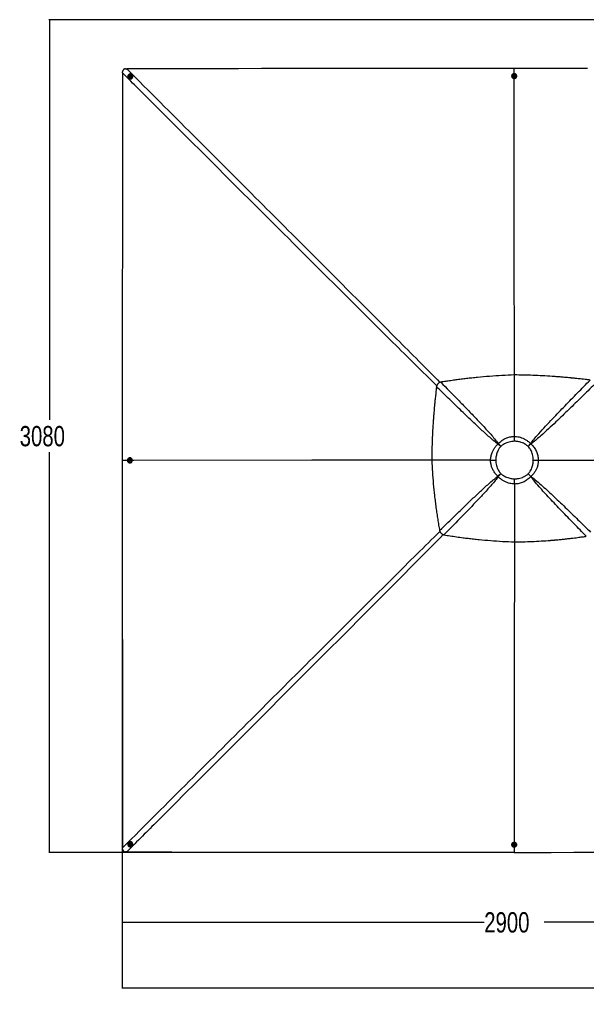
# Paper-space layout '3M DUO In Ground Anchor' of a CAD drawing. Header units: millimetres. Extents: x 10 to 10335, y 20 to 7920.
# Tile 63 of 116: x 257 to 2352, y 4278 to 7920. Entities that reach past the tile are written whole.
import ezdxf

# ---------------------------------------------------------------- set-up
doc = ezdxf.new("R2010")
doc.units = ezdxf.units.MM
doc.layers.add('COMPONENT_GEOMETRY', color=7, linetype='Continuous')
doc.styles.add('SLDTEXTSTYLE0', font='TXT', dxfattribs={"width": 0.75})
doc.dimstyles.new('SLDDIMSTYLE0', dxfattribs={"dimtxt": 75, "dimasz": 3.302, "dimexe": 0, "dimexo": 0.0625, "dimgap": 18.75, "dimtad": 0, "dimtih": 1, "dimtoh": 1, "dimdec": 1, "dimrnd": 1e-09, "dimzin": 12, "dimdsep": 46, "dimtxsty": 'SLDTEXTSTYLE0', "dimsah": 1, "dimcen": 0.09, "dimadec": 0, "dimazin": 3, "dimtfac": 1, "dimtdec": 1, "dimtofl": 0, "dimtmove": 0, "dimatfit": 3, "dimfxl": 1, "dimfrac": 2, "dimtolj": 1, "dimtzin": 12, "dimarcsym": 0})
doc.dimstyles.new('SLDDIMSTYLE2', dxfattribs={"dimtxt": 75, "dimasz": 3.302, "dimexe": 0, "dimexo": 0.0625, "dimgap": 18.75, "dimtad": 0, "dimtih": 1, "dimtoh": 1, "dimdec": 0, "dimrnd": 1e-09, "dimzin": 12, "dimdsep": 46, "dimtxsty": 'SLDTEXTSTYLE0', "dimsah": 1, "dimcen": 0.09, "dimadec": 0, "dimazin": 3, "dimtfac": 1, "dimtdec": 3, "dimtofl": 0, "dimtmove": 0, "dimatfit": 3, "dimfxl": 1, "dimfrac": 2, "dimtolj": 1, "dimtzin": 12, "dimarcsym": 0})

# ---------------------------------------------------------------- blocks, each defined once
blk = doc.blocks.new('_D_17')
at = {"layer": 'COMPONENT_GEOMETRY', "color": 7}
for p, q in [((3584, 7919.7), (364.6, 7919.7)), ((367.7, 7919.7), (367.7, 6439.2)), ((367.7, 4839.6), (367.7, 6320.1)), ((2084.4, 4839.6), (364.6, 4839.6))]:
    blk.add_line(p, q, dxfattribs=at)
for points in [[(367.7, 7919.7), (367.2, 7916.4), (368.2, 7916.4)], [(367.7, 4839.6), (368.2, 4842.9), (367.2, 4842.9)]]:
    blk.add_solid(points, dxfattribs=at)
at = {"layer": 'COMPONENT_GEOMETRY', "color": 7, "insert": (256.9, 6416.8), "char_height": 75, "attachment_point": 1, "style": 'SLDTEXTSTYLE0'}
blk.add_mtext('3080', dxfattribs=at)
blk = doc.blocks.new('_D_20')
at = {"layer": 'COMPONENT_GEOMETRY', "color": 7}
for p, q in [((635.7, 6288.4), (635.7, 4578.1)), ((3535.7, 6288.4), (3535.7, 4578.1)), ((635.7, 4581.2), (1974.9, 4581.2)), ((3535.7, 4581.2), (2196.5, 4581.2))]:
    blk.add_line(p, q, dxfattribs=at)
for points in [[(635.7, 4581.2), (639, 4580.7), (639, 4581.7)], [(3535.7, 4581.2), (3532.4, 4581.7), (3532.4, 4580.7)]]:
    blk.add_solid(points, dxfattribs=at)
at = {"layer": 'COMPONENT_GEOMETRY', "color": 7, "insert": (1974.9, 4618.4), "char_height": 75, "attachment_point": 1, "style": 'SLDTEXTSTYLE0'}
blk.add_mtext('2900', dxfattribs=at)
blk = doc.blocks.new('_D_21')
at = {"layer": 'COMPONENT_GEOMETRY', "color": 7}
for p, q in [((635.7, 6288.4), (635.7, 4335.9)), ((6595.7, 6288.4), (6595.7, 4335.9)), ((635.7, 4339.1), (3504.9, 4339.1)), ((6595.7, 4339.1), (3726.5, 4339.1))]:
    blk.add_line(p, q, dxfattribs=at)
for points in [[(635.7, 4339.1), (639, 4338.5), (639, 4339.6)], [(6595.7, 4339.1), (6592.4, 4339.6), (6592.4, 4338.5)]]:
    blk.add_solid(points, dxfattribs=at)
at = {"layer": 'COMPONENT_GEOMETRY', "color": 7, "insert": (3504.9, 4376.2), "char_height": 75, "attachment_point": 1, "style": 'SLDTEXTSTYLE0'}
blk.add_mtext('5960', dxfattribs=at)

psp = doc.layouts.new('3M DUO In Ground Anchor')

# ---------------------------------------------------------------- linework, layer by layer
at = {"color": 7, "linetype": 'Continuous', "lineweight": 25}
for p, q in [((637.34, 7722.66), (637.4, 7727.29)), ((648.02, 7737.9), (652.63, 7737.96)), ((2085.7, 7719.95), (2085.69, 7739.69)), ((2085.7, 7739.69), (2085.69, 7739.69)), ((658.93, 7703.12), (659.28, 7702.76)), ((662.16, 7706.47), (662.23, 7706.39)), ((663.47, 7710.83), (664.78, 7711.96)), ((663.73, 7709.17), (663.47, 7710.83)), ((663.79, 7710.51), (663.47, 7710.83)), ((665.32, 7708.64), (663.73, 7709.17)), ((663.79, 7710.51), (664.44, 7711.07)), ((663.92, 7709.68), (663.79, 7710.51)), ((664.02, 7709.08), (663.92, 7709.68)), ((664.44, 7711.07), (665.1, 7711.64)), ((664.78, 7711.96), (666.37, 7711.42)), ((665.1, 7711.64), (664.78, 7711.96)), ((665.1, 7711.64), (665.89, 7711.37)), ((666.63, 7709.76), (665.32, 7708.64)), ((665.89, 7711.37), (666.4, 7711.2)), ((666.37, 7711.42), (666.63, 7709.76)), ((668.99, 7713.07), (668.92, 7713.15)), ((672.66, 7715.97), (672.3, 7716.33)), ((2076.31, 7711.49), (2076.31, 7710.8)), ((2080.96, 7711.62), (2080.96, 7711.48)), ((2083.98, 7712.67), (2084.97, 7713.98)), ((2084.73, 7711.23), (2083.98, 7712.67)), ((2084.17, 7712.31), (2084.47, 7712.71)), ((2084.47, 7712.71), (2084.97, 7713.37)), ((2086.45, 7711.1), (2084.73, 7711.23)), ((2084.97, 7713.98), (2086.7, 7713.85)), ((2084.97, 7713.37), (2084.97, 7713.98)), ((2084.97, 7713.37), (2085.83, 7713.3)), ((2085.83, 7713.3), (2086.69, 7713.24)), ((2087.44, 7712.41), (2086.45, 7711.1)), ((2086.69, 7713.24), (2086.7, 7713.85)), ((2086.69, 7713.24), (2087.06, 7712.52)), ((2086.7, 7713.85), (2087.44, 7712.41)), ((2087.06, 7712.52), (2087.25, 7712.16)), ((2090.46, 7711.45), (2090.46, 7711.59)), ((2095.11, 7710.75), (2095.11, 7711.43)), ((2086.6, 6378.59), (2086.6, 6378.58)), ((2027.21, 6352.06), (2025.29, 6350.16)), ((2035.94, 6341.31), (2036.12, 6341.5)), ((655.42, 6289.67), (635.67, 6289.65)), ((635.67, 6289.66), (635.67, 6289.65)), ((661.41, 6288.94), (661.54, 6290.66)), ((662.72, 6287.95), (661.41, 6288.94)), ((662.02, 6288.94), (661.41, 6288.94)), ((661.54, 6290.66), (662.98, 6291.41)), ((662.15, 6290.66), (661.54, 6290.66)), ((662.02, 6288.94), (662.08, 6289.8)), ((662.67, 6288.44), (662.02, 6288.94)), ((662.08, 6289.8), (662.15, 6290.66)), ((662.15, 6290.66), (662.87, 6291.03)), ((663.08, 6288.14), (662.67, 6288.44)), ((664.16, 6288.69), (662.72, 6287.95)), ((662.87, 6291.03), (663.23, 6291.22)), ((662.98, 6291.41), (664.29, 6290.42)), ((663.76, 6284.93), (663.91, 6284.93)), ((663.94, 6294.43), (663.79, 6294.43)), ((663.89, 6280.28), (664.58, 6280.27)), ((664.64, 6299.07), (663.95, 6299.08)), ((664.29, 6290.42), (664.16, 6288.69)), ((1780.83, 6290.5), (1780.83, 6290.5)), ((1998.3, 6290.76), (1998.3, 6290.76)), ((2174.64, 6290.79), (2174.65, 6290.79)), ((2025.07, 6230.89), (2026.81, 6229.16)), ((2036.25, 6240.32), (2036.08, 6240.49)), ((2137.3, 6240.33), (2137.24, 6240.27)), ((2146.84, 6229.88), (2147.45, 6230.49)), ((2086.63, 6202.24), (2086.63, 6202.24)), ((637.42, 4851.99), (637.35, 4856.64)), ((659.33, 4876.59), (658.97, 4876.23)), ((662.26, 4872.94), (662.18, 4872.86)), ((663.39, 4868.75), (663.93, 4870.34)), ((663.71, 4869.07), (663.39, 4868.75)), ((664.52, 4867.44), (663.39, 4868.75)), ((663.71, 4869.07), (663.98, 4869.86)), ((664.27, 4868.41), (663.71, 4869.07)), ((663.93, 4870.34), (665.59, 4870.6)), ((663.98, 4869.86), (664.15, 4870.37)), ((664.84, 4867.76), (664.27, 4868.41)), ((664.84, 4867.76), (664.52, 4867.44)), ((666.18, 4867.7), (664.52, 4867.44)), ((665.67, 4867.89), (664.84, 4867.76)), ((665.59, 4870.6), (666.71, 4869.29)), ((666.27, 4867.99), (665.67, 4867.89)), ((666.71, 4869.29), (666.18, 4867.7)), ((668.9, 4866.15), (668.98, 4866.22)), ((672.26, 4862.94), (672.62, 4863.29)), ((2076.31, 4868.54), (2076.31, 4867.86)), ((2080.96, 4867.87), (2080.96, 4867.73)), ((2083.99, 4866.94), (2084.97, 4868.26)), ((2084.73, 4865.5), (2083.99, 4866.94)), ((2084.36, 4866.83), (2084.17, 4867.19)), ((2084.73, 4866.11), (2084.36, 4866.83)), ((2084.73, 4866.11), (2084.73, 4865.5)), ((2085.59, 4866.05), (2084.73, 4866.11)), ((2086.45, 4865.37), (2084.73, 4865.5)), ((2084.97, 4868.26), (2086.7, 4868.13)), ((2086.45, 4865.98), (2085.59, 4866.05)), ((2085.7, 4859.39), (2085.69, 4839.64)), ((2087.44, 4866.68), (2086.45, 4865.37)), ((2086.94, 4866.64), (2086.45, 4865.98)), ((2086.45, 4865.98), (2086.45, 4865.37)), ((2086.7, 4868.13), (2087.44, 4866.68)), ((2087.25, 4867.05), (2086.94, 4866.64)), ((2090.46, 4867.76), (2090.46, 4867.9)), ((2095.11, 4867.92), (2095.11, 4868.6)), ((652.68, 4841.32), (648.03, 4841.38)), ((2085.69, 4839.64), (2085.69, 4839.64))]:
    psp.add_line(p, q, dxfattribs=at)
at = {"color": 7, "linetype": 'Continuous', "lineweight": 25, "flags": 128}
for points in [[(637.34, 7722.66), (637.33, 7712.16), (637.28, 7670.13), (637.23, 7628.11), (637.19, 7586.09), (637.14, 7544.06), (637.09, 7502.04), (637.04, 7460.02), (637, 7417.99), (636.95, 7375.97), (636.9, 7333.95), (636.85, 7291.92), (636.81, 7249.9), (636.76, 7207.88), (636.71, 7165.85), (636.66, 7123.83), (636.61, 7081.81), (636.56, 7039.78), (636.47, 6955.74), (636.42, 6913.71), (636.37, 6871.69), (636.32, 6829.67), (636.27, 6787.64), (636.22, 6745.62), (636.17, 6703.6), (636.12, 6661.57), (636.07, 6619.55), (636.02, 6577.53), (635.97, 6535.5), (635.92, 6493.48), (635.87, 6451.46), (635.82, 6409.43), (635.77, 6367.41), (635.67, 6289.66)], [(2085.69, 7739.69), (2075.18, 7739.67), (2033.16, 7739.62), (1991.14, 7739.57), (1949.11, 7739.51), (1865.07, 7739.41), (1823.04, 7739.36), (1781.02, 7739.31), (1738.99, 7739.26), (1696.97, 7739.2), (1654.95, 7739.15), (1612.92, 7739.1), (1570.9, 7739.05), (1528.88, 7739), (1486.85, 7738.95), (1444.83, 7738.9), (1402.81, 7738.85), (1360.78, 7738.8), (1318.76, 7738.75), (1276.73, 7738.7), (1234.71, 7738.65), (1192.69, 7738.6), (1150.66, 7738.55), (1066.62, 7738.45), (1024.59, 7738.4), (982.57, 7738.35), (940.55, 7738.3), (898.52, 7738.25), (856.5, 7738.2), (814.47, 7738.15), (772.45, 7738.1), (730.43, 7738.05), (691.53, 7738.01), (652.63, 7737.96)], [(2357.2, 7739.54), (2314.37, 7739.56), (2271.54, 7739.58), (2228.7, 7739.61), (2185.87, 7739.63), (2143.04, 7739.65), (2085.7, 7739.69)], [(670.57, 7717.69), (668.96, 7718.43), (667.22, 7718.84), (665.43, 7718.9), (663.64, 7718.61), (661.92, 7717.98), (660.35, 7717.03), (658.98, 7715.8), (657.86, 7714.33), (657.04, 7712.69), (656.56, 7710.93), (656.42, 7709.13), (656.63, 7707.35), (657.19, 7705.67), (658.07, 7704.14), (659.24, 7702.82), (660.66, 7701.77), (662.27, 7701.02), (664, 7700.61), (665.8, 7700.55), (667.59, 7700.85), (669.31, 7701.48), (670.88, 7702.43), (672.25, 7703.66), (673.37, 7705.13), (674.18, 7706.77), (674.67, 7708.52), (674.81, 7710.32), (674.6, 7712.1), (674.04, 7713.79), (673.16, 7715.32), (671.99, 7716.64), (670.57, 7717.69)], [(662.61, 7713.28), (661.74, 7712.32), (661.16, 7711.17), (660.9, 7709.92), (660.98, 7708.67), (661.41, 7707.49), (662.14, 7706.49), (663.12, 7705.74), (664.28, 7705.28), (665.53, 7705.17), (666.79, 7705.39), (667.95, 7705.95), (668.93, 7706.79), (669.66, 7707.85), (670.09, 7709.06), (670.17, 7710.33), (669.92, 7711.55), (669.34, 7712.65), (668.47, 7713.54), (667.39, 7714.15), (666.17, 7714.43), (664.91, 7714.38), (663.69, 7713.99), (662.61, 7713.28)], [(663.59, 7712.04), (663.01, 7711.31), (662.74, 7710.44), (662.82, 7709.54), (663.25, 7708.76), (663.94, 7708.21), (664.81, 7707.98), (665.71, 7708.1), (666.52, 7708.56), (667.09, 7709.29), (667.36, 7710.16), (667.28, 7711.06), (666.86, 7711.84), (666.16, 7712.39), (665.29, 7712.62), (664.39, 7712.49), (663.59, 7712.04)], [(2076.31, 7710.8), (2076.33, 7710.16), (2076.64, 7708.49), (2077.3, 7706.91), (2078.28, 7705.47), (2079.55, 7704.24), (2081.06, 7703.26), (2082.74, 7702.57), (2084.54, 7702.2), (2086.38, 7702.15), (2088.19, 7702.44), (2089.91, 7703.04), (2091.47, 7703.95), (2092.81, 7705.11), (2093.87, 7706.49), (2094.62, 7708.04), (2095.03, 7709.69), (2095.11, 7710.74)], [(2094.77, 7713.74), (2094.11, 7715.33), (2093.13, 7716.76), (2091.86, 7717.99), (2090.36, 7718.97), (2088.67, 7719.66), (2086.88, 7720.04), (2085.03, 7720.08), (2083.22, 7719.8), (2081.5, 7719.19), (2079.94, 7718.29), (2078.6, 7717.12), (2077.54, 7715.74), (2076.79, 7714.19), (2076.38, 7712.54), (2076.33, 7710.85), (2076.64, 7709.18), (2077.3, 7707.59), (2078.29, 7706.16), (2079.55, 7704.93), (2081.06, 7703.95), (2082.74, 7703.26), (2084.54, 7702.89), (2086.38, 7702.84), (2088.2, 7703.12), (2089.92, 7703.73), (2091.48, 7704.63), (2092.81, 7705.8), (2093.88, 7707.18), (2094.63, 7708.73), (2095.03, 7710.38), (2095.08, 7712.07), (2094.77, 7713.74)], [(2086.09, 7715.96), (2084.8, 7715.9), (2083.58, 7715.51), (2082.51, 7714.84), (2081.68, 7713.93), (2081.15, 7712.84), (2080.96, 7711.67), (2081.12, 7710.49), (2081.62, 7709.39), (2082.42, 7708.46), (2083.47, 7707.76), (2084.68, 7707.35), (2085.97, 7707.25), (2087.24, 7707.48), (2088.4, 7708.01), (2089.35, 7708.81), (2090.04, 7709.82), (2090.4, 7710.96), (2090.42, 7712.15), (2090.09, 7713.3), (2089.43, 7714.32), (2088.5, 7715.14), (2087.36, 7715.7), (2086.09, 7715.96)], [(2085.9, 7714.72), (2084.98, 7714.62), (2084.17, 7714.21), (2083.6, 7713.54), (2083.34, 7712.72), (2083.45, 7711.87), (2083.9, 7711.13), (2084.63, 7710.6), (2085.52, 7710.37), (2086.44, 7710.46), (2087.25, 7710.88), (2087.82, 7711.54), (2088.08, 7712.36), (2087.97, 7713.21), (2087.52, 7713.95), (2086.79, 7714.48), (2085.9, 7714.72)], [(2086.41, 6605.63), (2086.36, 6688.42), (2086.14, 7038.88), (2085.87, 7465.77), (2085.71, 7702.29)], [(2035.94, 6341.31), (2034.59, 6342.44), (2033.24, 6343.56), (2031.9, 6344.68), (2030.56, 6345.79), (2029.22, 6346.9), (2027.9, 6348), (2026.59, 6349.09), (2025.29, 6350.16)], [(2027.21, 6352.06), (2028.3, 6350.78), (2029.4, 6349.48), (2030.51, 6348.17), (2031.62, 6346.85), (2032.74, 6345.52), (2033.86, 6344.18), (2034.99, 6342.84), (2036.12, 6341.5)], [(2137.44, 6341.51), (2138.54, 6342.79), (2139.64, 6344.06), (2140.74, 6345.34), (2141.83, 6346.6), (2142.92, 6347.86), (2144, 6349.11), (2145.07, 6350.35), (2146.13, 6351.58)], [(2147.44, 6350.28), (2146.24, 6349.2), (2145.02, 6348.1), (2143.79, 6347), (2142.56, 6345.89), (2141.32, 6344.77), (2140.07, 6343.64), (2138.82, 6342.51), (2137.57, 6341.38)], [(635.67, 6289.65), (635.68, 6279.15), (635.74, 6237.12), (635.79, 6195.1), (635.84, 6153.08), (635.94, 6069.03), (635.99, 6027), (636.04, 5984.98), (636.09, 5942.95), (636.14, 5900.93), (636.19, 5858.91), (636.24, 5816.88), (636.29, 5774.86), (636.34, 5732.83), (636.39, 5690.81), (636.44, 5648.79), (636.49, 5606.76), (636.54, 5564.74), (636.59, 5522.71), (636.64, 5480.69), (636.69, 5438.66), (636.74, 5396.64), (636.79, 5354.62), (636.88, 5270.57), (636.93, 5228.54), (636.98, 5186.52), (637.03, 5144.5), (637.08, 5102.47), (637.12, 5060.45), (637.17, 5018.42), (637.22, 4976.4), (637.27, 4934.37), (637.31, 4895.51), (637.35, 4856.64)], [(661.64, 6298.74), (660.05, 6298.08), (658.62, 6297.1), (657.39, 6295.83), (656.41, 6294.33), (655.71, 6292.64), (655.34, 6290.85), (655.29, 6289), (655.58, 6287.19), (656.18, 6285.47), (657.09, 6283.91), (658.26, 6282.57), (659.64, 6281.51), (661.19, 6280.76), (662.84, 6280.35), (664.54, 6280.3), (666.21, 6280.61), (667.79, 6281.27), (669.23, 6282.25), (670.46, 6283.52), (671.44, 6285.03), (672.13, 6286.71), (672.51, 6288.51), (672.55, 6290.35), (672.27, 6292.16), (671.66, 6293.89), (670.76, 6295.44), (669.59, 6296.78), (668.21, 6297.85), (666.66, 6298.6), (665, 6299), (663.31, 6299.05), (661.64, 6298.74)], [(659.42, 6290.06), (659.48, 6288.77), (659.87, 6287.55), (660.54, 6286.48), (661.45, 6285.65), (662.54, 6285.12), (663.72, 6284.93), (664.9, 6285.09), (666, 6285.59), (666.93, 6286.39), (667.63, 6287.44), (668.04, 6288.65), (668.14, 6289.94), (667.91, 6291.21), (667.38, 6292.37), (666.58, 6293.32), (665.57, 6294.01), (664.43, 6294.37), (663.24, 6294.39), (662.09, 6294.06), (661.06, 6293.4), (660.24, 6292.46), (659.67, 6291.32), (659.42, 6290.06)], [(660.67, 6289.87), (660.77, 6288.95), (661.18, 6288.14), (661.85, 6287.57), (662.67, 6287.31), (663.52, 6287.42), (664.26, 6287.87), (664.79, 6288.6), (665.03, 6289.49), (664.93, 6290.41), (664.52, 6291.22), (663.85, 6291.79), (663.03, 6292.05), (662.18, 6291.94), (661.43, 6291.49), (660.9, 6290.76), (660.67, 6289.87)], [(664.58, 6280.27), (665.22, 6280.3), (666.89, 6280.61), (668.48, 6281.27), (669.91, 6282.25), (671.14, 6283.52), (672.12, 6285.02), (672.82, 6286.71), (673.19, 6288.5), (673.24, 6290.35), (672.95, 6292.16), (672.35, 6293.88), (671.44, 6295.44), (670.28, 6296.78), (668.89, 6297.84), (667.34, 6298.59), (665.69, 6299), (664.64, 6299.07)], [(1780.84, 6290.46), (1764.82, 6290.45), (1337.4, 6290.15), (678.42, 6289.68), (673.1, 6289.68)], [(2025.07, 6230.89), (2026.41, 6232.06), (2027.77, 6233.25), (2029.13, 6234.44), (2030.51, 6235.64), (2031.9, 6236.85), (2033.29, 6238.06), (2034.68, 6239.27), (2036.08, 6240.49)], [(2036.25, 6240.32), (2035.05, 6238.91), (2033.85, 6237.49), (2032.66, 6236.08), (2031.47, 6234.68), (2030.29, 6233.28), (2029.12, 6231.89), (2027.95, 6230.52), (2026.81, 6229.16)], [(2146.84, 6229.88), (2145.67, 6231.14), (2144.49, 6232.43), (2143.3, 6233.72), (2142.1, 6235.02), (2140.89, 6236.33), (2139.68, 6237.64), (2138.46, 6238.95), (2137.24, 6240.27)], [(2137.3, 6240.33), (2138.59, 6239.08), (2139.88, 6237.84), (2141.16, 6236.6), (2142.44, 6235.36), (2143.71, 6234.13), (2144.97, 6232.91), (2146.22, 6231.69), (2147.45, 6230.49)], [(2086.49, 5988.16), (2086.18, 5541.41), (2085.95, 5211.93), (2085.72, 4882.44), (2085.71, 4877.17)], [(657.65, 4874.54), (656.91, 4872.93), (656.5, 4871.19), (656.44, 4869.39), (656.73, 4867.6), (657.36, 4865.89), (658.31, 4864.32), (659.54, 4862.95), (661.01, 4861.83), (662.65, 4861.01), (664.41, 4860.52), (666.21, 4860.38), (667.99, 4860.6), (669.68, 4861.16), (671.21, 4862.04), (672.53, 4863.21), (673.58, 4864.63), (674.33, 4866.24), (674.74, 4867.97), (674.8, 4869.77), (674.51, 4871.56), (673.87, 4873.28), (672.92, 4874.85), (671.69, 4876.22), (670.23, 4877.34), (668.58, 4878.15), (666.83, 4878.64), (665.03, 4878.78), (663.25, 4878.57), (661.56, 4878.01), (660.02, 4877.13), (658.71, 4875.95), (657.65, 4874.54)], [(662.06, 4866.57), (663.02, 4865.71), (664.17, 4865.13), (665.42, 4864.87), (666.68, 4864.95), (667.85, 4865.37), (668.85, 4866.1), (669.61, 4867.09), (670.07, 4868.25), (670.18, 4869.5), (669.96, 4870.75), (669.4, 4871.92), (668.56, 4872.9), (667.5, 4873.63), (666.29, 4874.06), (665.02, 4874.14), (663.8, 4873.89), (662.7, 4873.31), (661.81, 4872.44), (661.2, 4871.36), (660.91, 4870.14), (660.96, 4868.88), (661.36, 4867.66), (662.06, 4866.57)], [(663.31, 4867.55), (664.04, 4866.97), (664.91, 4866.71), (665.81, 4866.79), (666.6, 4867.21), (667.14, 4867.91), (667.37, 4868.78), (667.25, 4869.68), (666.79, 4870.48), (666.07, 4871.06), (665.19, 4871.33), (664.29, 4871.25), (663.51, 4870.82), (662.96, 4870.13), (662.73, 4869.26), (662.86, 4868.36), (663.31, 4867.55)], [(2076.71, 4871.09), (2076.38, 4869.65), (2076.31, 4868.54)], [(2076.64, 4865.6), (2077.3, 4864.02), (2078.28, 4862.58), (2079.55, 4861.35), (2081.05, 4860.37), (2082.73, 4859.68), (2084.53, 4859.3), (2086.37, 4859.26), (2088.19, 4859.54), (2089.91, 4860.15), (2091.47, 4861.05), (2092.81, 4862.22), (2093.87, 4863.61), (2094.63, 4865.15), (2095.04, 4866.81), (2095.09, 4868.5), (2094.78, 4870.18), (2094.12, 4871.76), (2093.14, 4873.2), (2091.87, 4874.43), (2090.37, 4875.41), (2088.69, 4876.1), (2086.89, 4876.47), (2085.05, 4876.52), (2083.23, 4876.23), (2081.51, 4875.63), (2079.95, 4874.72), (2078.61, 4873.56), (2077.55, 4872.17), (2076.79, 4870.62), (2076.38, 4868.97), (2076.33, 4867.27), (2076.64, 4865.6)], [(2085.32, 4863.38), (2086.61, 4863.45), (2087.84, 4863.83), (2088.9, 4864.51), (2089.73, 4865.42), (2090.27, 4866.51), (2090.46, 4867.68), (2090.3, 4868.86), (2089.8, 4869.96), (2089, 4870.9), (2087.95, 4871.6), (2086.74, 4872.01), (2085.45, 4872.11), (2084.18, 4871.88), (2083.03, 4871.35), (2082.07, 4870.54), (2081.38, 4869.54), (2081.01, 4868.39), (2081, 4867.2), (2081.33, 4866.05), (2081.98, 4865.03), (2082.92, 4864.2), (2084.06, 4863.64), (2085.32, 4863.38)], [(2085.52, 4864.64), (2086.44, 4864.73), (2087.25, 4865.15), (2087.83, 4865.82), (2088.08, 4866.64), (2087.97, 4867.48), (2087.52, 4868.23), (2086.8, 4868.76), (2085.91, 4868.99), (2084.99, 4868.9), (2084.18, 4868.48), (2083.6, 4867.81), (2083.35, 4866.99), (2083.45, 4866.15), (2083.9, 4865.4), (2084.63, 4864.87), (2085.52, 4864.64)], [(652.68, 4841.32), (693.2, 4841.27), (735.22, 4841.23), (777.25, 4841.18), (819.27, 4841.13), (861.3, 4841.08), (903.32, 4841.04), (945.34, 4840.99), (987.37, 4840.94), (1029.39, 4840.89), (1071.42, 4840.84), (1113.44, 4840.8), (1155.47, 4840.75), (1239.51, 4840.65), (1281.54, 4840.6), (1323.56, 4840.55), (1365.59, 4840.5), (1376.09, 4840.49), (1406.3, 4840.46), (1436.5, 4840.42), (1466.71, 4840.39), (1527.12, 4840.31), (1557.32, 4840.28), (1617.73, 4840.21), (1647.94, 4840.17), (1708.35, 4840.1), (1738.55, 4840.06), (1798.96, 4839.99), (1859.37, 4839.92), (2085.69, 4839.64)], [(2085.69, 4839.64), (2096.2, 4839.65), (2138.22, 4839.71), (2180.25, 4839.76), (2222.27, 4839.81), (2306.32, 4839.91), (2348.34, 4839.96), (2390.36, 4840.01)]]:
    psp.add_lwpolyline(points, dxfattribs=at)
at = {"color": 7, "linetype": 'Continuous', "lineweight": 25}
for centre, radius, start, end in [((665.75, 7709.59), 9.41, 226.56672, 42.71883), ((665.5, 7709.85), 4.75, 226.64695, 42.6386), ((665.43, 7709.91), 1.52, 130.14292, 188.57827), ((665.3, 7709.9), 1.4, 189.01986, 219.62887), ((665.43, 7709.94), 1.5, 71.98991, 131.04601), ((665.45, 7710.06), 1.38, 45.18827, 71.42907), ((2085.71, 7711.77), 4.76, 183.60684, 356.03289), ((2085.52, 7711.92), 1.32, 142.84886, 168.26284), ((2085.7, 7711.76), 1.55, 85.01669, 142.02321), ((2085.74, 7711.8), 1.5, 28.45927, 86.64444), ((2085.91, 7711.92), 1.29, 7.57481, 27.362), ((663.58, 6289.71), 1.5, 118.41649, 176.62785), ((663.62, 6289.66), 1.55, 175.02011, 232.068), ((663.47, 6289.5), 1.32, 232.88259, 258.42442), ((663.46, 6289.88), 1.3, 97.39067, 117.33436), ((663.61, 6289.68), 4.76, 273.55397, 86.08327), ((665.76, 4869.72), 9.41, 316.89875, 133.10125), ((665.5, 4869.47), 4.75, 316.97881, 133.02119), ((665.41, 4869.4), 1.5, 161.94369, 221.04162), ((665.29, 4869.42), 1.38, 135.20246, 161.38641), ((665.44, 4869.4), 1.52, 220.15127, 278.58341), ((665.45, 4869.27), 1.4, 279.01295, 309.92789), ((2085.71, 4867.58), 4.76, 3.91814, 176.44462), ((2085.51, 4867.43), 1.3, 187.55727, 207.27986), ((2085.68, 4867.55), 1.5, 208.36919, 266.6372), ((2085.72, 4867.59), 1.55, 265.0321, 322.03494), ((2085.89, 4867.44), 1.32, 322.83649, 348.64634), ((2087.08, 4868.57), 8.02, 0.21538, 18.24477)]:
    psp.add_arc(centre, radius, start, end, dxfattribs=at)
at = {"color": 8, "linetype": 'Continuous', "lineweight": 25}
for points, knots in [([(1799.28, 6565.27), (1772.81, 6591.43), (1718.72, 6644.87), (1566.42, 6796.12), (1244.24, 7116.99), (911.55, 7448.99), (676.54, 7683.54), (637.8, 7722.21), (637.34, 7722.66)], [0, 0, 0, 0, 0.06810142, 0.13917433, 0.3927392, 0.89988359, 0.99881222, 1, 1, 1, 1]), ([(652.63, 7737.96), (653.09, 7737.5), (816.76, 7573.97), (1051.61, 7339.27), (1383.92, 7006.92), (1580.37, 6810.19), (1731.71, 6658.2), (1785.12, 6604.29), (1811.26, 6577.91)], [0, 0, 0, 0, 0.00118829, 0.42328355, 0.60743685, 0.86107511, 0.93200151, 1, 1, 1, 1]), ([(637.35, 4856.64), (637.81, 4857.1), (801.65, 5020.86), (1036.66, 5255.72), (1369.69, 5588.27), (1568.69, 5786.73), (1724.87, 5942.04), (1782.63, 5999.14), (1810.95, 6027.14)], [0, 0, 0, 0, 0.0011757, 0.4191921, 0.6012516, 0.8529175, 0.9278764, 1, 1, 1, 1]), ([(1823.21, 6015.1), (1795.2, 5986.77), (1738.06, 5928.97), (1582.72, 5772.74), (1258.91, 5448.01), (926.24, 5115.06), (691.38, 4880.05), (653.14, 4841.78), (652.68, 4841.32)], [0, 0, 0, 0, 0.07215334, 0.14716666, 0.39880778, 0.90210422, 0.99882452, 1, 1, 1, 1])]:
    psp.add_open_spline(points, degree=3, knots=knots, dxfattribs=at)
at = {"color": 7, "linetype": 'Continuous', "lineweight": 25}
for points, knots in [([(648.02, 7737.9), (647.8, 7737.89), (647.15, 7737.87), (646.17, 7737.73), (645.09, 7737.48), (644.14, 7737.16), (643.08, 7736.7), (642.23, 7736.21), (641.56, 7735.73), (641.17, 7735.42), (640.59, 7734.91), (639.98, 7734.27), (639.27, 7733.34), (638.73, 7732.46), (638.24, 7731.42), (637.85, 7730.34), (637.59, 7729.2), (637.44, 7728.18), (637.42, 7727.59), (637.4, 7727.29)], [0, 0, 0, 0, 0.0392168, 0.1177369, 0.1766157, 0.2397889, 0.2974314, 0.385468, 0.4153203, 0.4451727, 0.475742, 0.553278, 0.6050037, 0.6865014, 0.737327, 0.8135196, 0.892939, 0.9462824, 1, 1, 1, 1]), ([(2086.42, 6605.64), (2071.08, 6604.97), (2040.53, 6603.63), (1995, 6600.52), (1958.04, 6597.28), (1929.61, 6594.35), (1909.58, 6592.1), (1889.86, 6589.7), (1870.45, 6587.17), (1851.36, 6584.51), (1832.59, 6581.75), (1820.2, 6579.8), (1814.06, 6578.83)], [0, 0, 0, 0, 0.1681642, 0.3349688, 0.4999532, 0.5745518, 0.6481482, 0.7207013, 0.7921846, 0.8625729, 0.9318501, 1, 1, 1, 1]), ([(2086.6, 6378.59), (2086.58, 6392.93), (2086.54, 6430.77), (2086.49, 6506.45), (2086.45, 6567.8), (2086.42, 6605.64)], [0, 0, 0, 0, 0.1894252, 0.4999898, 1, 1, 1, 1]), ([(2366.5, 6586.64), (2362.18, 6587.16), (2353.92, 6588.18), (2342.14, 6589.55), (2331.55, 6590.75), (2322.18, 6591.78), (2314.78, 6592.56), (2309.13, 6593.15), (2305, 6593.57), (2301.4, 6593.93), (2297.73, 6594.3), (2293.16, 6594.74), (2286.87, 6595.35), (2279.35, 6596.04), (2271.29, 6596.76), (2263.41, 6597.44), (2255.72, 6598.08), (2248.21, 6598.68), (2240.89, 6599.24), (2233.76, 6599.76), (2217.02, 6600.94), (2190.82, 6602.54), (2155.35, 6604.14), (2120.62, 6605.21), (2097.73, 6605.5), (2086.42, 6605.64)], [0, 0, 0, 0, 0.046523, 0.0887838, 0.1267322, 0.1603176, 0.1894953, 0.2061966, 0.2209863, 0.2338571, 0.2448033, 0.2604285, 0.2828486, 0.3123108, 0.3411203, 0.3692704, 0.3967547, 0.4235678, 0.4497048, 0.4751608, 0.4999622, 0.6289573, 0.7554622, 0.879215, 1, 1, 1, 1]), ([(1798.47, 6562.5), (1797.92, 6557.89), (1796.87, 6549.05), (1795.44, 6536.37), (1794.19, 6524.9), (1793.22, 6515.71), (1792.5, 6508.56), (1791.97, 6503.22), (1791.47, 6498.13), (1790.92, 6492.41), (1790.26, 6485.27), (1789.51, 6476.87), (1788.75, 6468), (1788.04, 6459.34), (1787.37, 6450.9), (1786.76, 6442.66), (1786.19, 6434.65), (1785.03, 6417.65), (1783.53, 6391.82), (1782.07, 6357.35), (1781.14, 6323.65), (1780.93, 6301.46), (1780.83, 6290.5)], [0, 0, 0, 0, 0.0511565, 0.0979326, 0.1402737, 0.1781273, 0.199606, 0.2192867, 0.2371618, 0.2558191, 0.282561, 0.3159835, 0.3486282, 0.3804868, 0.4115519, 0.4418173, 0.4712768, 0.499959, 0.6292542, 0.7558505, 0.8795, 1, 1, 1, 1]), ([(1814.06, 6578.83), (1813.1, 6578.54), (1811.22, 6577.98), (1808.53, 6576.69), (1806.02, 6575.05), (1804.02, 6573.23), (1802.5, 6571.45), (1801.35, 6569.78), (1800.24, 6567.76), (1799.22, 6565.33), (1798.73, 6563.46), (1798.47, 6562.5)], [0, 0, 0, 0, 0.1261944, 0.2465268, 0.3751802, 0.5016072, 0.5852035, 0.6699175, 0.756447, 0.8751465, 1, 1, 1, 1]), ([(2025.29, 6350.16), (2024.59, 6350.7), (2018.37, 6355.47), (2006.91, 6364.8), (1985.81, 6383.03), (1959.92, 6406.56), (1924.8, 6439.7), (1885.43, 6477.46), (1841.87, 6519.88), (1812.94, 6548.3), (1798.47, 6562.5)], [0, 0, 0, 0, 0.0085003, 0.0755544, 0.142618, 0.2780364, 0.4134652, 0.6089742, 0.8044871, 1, 1, 1, 1]), ([(1814.06, 6578.83), (1835.45, 6557.09), (1867.54, 6524.47), (1910.06, 6480.75), (1940.91, 6448.67), (1965.82, 6422.31), (1984.83, 6401.71), (1999.12, 6385.8), (2013.43, 6369.4), (2022.62, 6357.84), (2027.21, 6352.06)], [0, 0, 0, 0, 0.2936453, 0.4404757, 0.5873053, 0.7224843, 0.7900916, 0.8576976, 0.9288188, 1, 1, 1, 1]), ([(2146.13, 6351.58), (2147.33, 6353.14), (2152.77, 6360.24), (2162.86, 6372.53), (2180.23, 6392.55), (2201.85, 6416.34), (2234.26, 6450.78), (2273.59, 6491.8), (2319.93, 6539.31), (2350.97, 6570.86), (2366.5, 6586.64)], [0, 0, 0, 0, 0.01831071, 0.08317206, 0.14804162, 0.26535722, 0.38267976, 0.58844941, 0.79422463, 1, 1, 1, 1]), ([(2382.48, 6570.44), (2366.72, 6554.93), (2335.19, 6523.91), (2287.71, 6477.63), (2246.72, 6438.34), (2212.28, 6405.96), (2188.47, 6384.35), (2168.43, 6366.99), (2156.12, 6356.92), (2149.01, 6351.48), (2147.44, 6350.28)], [0, 0, 0, 0, 0.2056995, 0.4113989, 0.6170926, 0.7344709, 0.8518421, 0.9167604, 0.9816703, 1, 1, 1, 1]), ([(2027.21, 6352.06), (2027.69, 6352.54), (2030.41, 6355.28), (2035.71, 6359.93), (2043.5, 6365.46), (2051.32, 6369.85), (2058.99, 6373.18), (2066.36, 6375.63), (2073.48, 6377.27), (2080.24, 6378.25), (2084.48, 6378.48), (2086.6, 6378.59)], [0, 0, 0, 0, 0.0304312, 0.1735122, 0.3169753, 0.4600104, 0.5763405, 0.6929093, 0.8092237, 0.9046009, 1, 1, 1, 1]), ([(2086.74, 6360.46), (2086.74, 6360.52), (2086.74, 6361.45), (2086.71, 6364.97), (2086.67, 6371.11), (2086.62, 6376.07), (2086.6, 6378.58)], [0, 0, 0, 0, 0.0089943, 0.149585, 0.5687165, 1, 1, 1, 1]), ([(2086.6, 6378.58), (2087.64, 6378.55), (2091.82, 6378.4), (2099.13, 6377.49), (2108.35, 6375.3), (2117.62, 6371.93), (2126.76, 6367.29), (2134.63, 6361.98), (2141.07, 6356.68), (2144.44, 6353.28), (2146.13, 6351.58)], [0, 0, 0, 0, 0.0463733, 0.187161, 0.3284377, 0.4692547, 0.6275792, 0.7859268, 0.8929619, 1, 1, 1, 1]), ([(1998.3, 6290.76), (1998.36, 6292.08), (1998.53, 6295.67), (1999.27, 6301.5), (2000.65, 6308.25), (2002.62, 6314.92), (2005.57, 6322.56), (2009.86, 6330.97), (2015.13, 6338.79), (2020.35, 6345.18), (2023.64, 6348.5), (2025.29, 6350.16)], [0, 0, 0, 0, 0.0593614, 0.1612867, 0.2632125, 0.3679831, 0.472757, 0.6304201, 0.7904163, 0.8949067, 1, 1, 1, 1]), ([(2035.94, 6341.31), (2034.72, 6339.79), (2032.28, 6336.73), (2028.55, 6331.01), (2024.88, 6324.1), (2021.78, 6316.3), (2019.57, 6308.6), (2018.12, 6301.12), (2017.46, 6295.13), (2017.3, 6291.66), (2017.26, 6290.71)], [0, 0, 0, 0, 0.10662899, 0.21326024, 0.37301107, 0.53278277, 0.67124146, 0.80998021, 0.94847478, 1, 1, 1, 1]), ([(2086.74, 6360.46), (2083.38, 6360.22), (2076.83, 6359.75), (2067.21, 6357.69), (2059.07, 6355.03), (2052.24, 6352.03), (2046.62, 6349.01), (2041.19, 6345.55), (2037.81, 6342.85), (2036.12, 6341.5)], [0, 0, 0, 0, 0.1834487, 0.3579572, 0.5346477, 0.6494788, 0.7643043, 0.8821537, 1, 1, 1, 1]), ([(2137.44, 6341.51), (2135.9, 6342.78), (2132.79, 6345.32), (2127.02, 6349.16), (2120.07, 6352.91), (2112.66, 6355.88), (2105.79, 6357.91), (2099.56, 6359.25), (2093.2, 6360.15), (2088.9, 6360.36), (2086.74, 6360.46)], [0, 0, 0, 0, 0.1087004, 0.2180989, 0.3764878, 0.53691, 0.6513619, 0.7658183, 0.8829075, 1, 1, 1, 1]), ([(2137.44, 6341.51), (2137.46, 6341.49), (2137.5, 6341.46), (2137.54, 6341.41), (2137.57, 6341.38)], [0, 0, 0, 0, 0.3049104, 1, 1, 1, 1]), ([(2156.23, 6290.68), (2156.21, 6292.48), (2156.15, 6296.06), (2155.5, 6302.83), (2153.97, 6310.9), (2151.28, 6319.23), (2148.02, 6326.42), (2144.51, 6332.49), (2140.97, 6337.47), (2138.5, 6340.31), (2137.57, 6341.38)], [0, 0, 0, 0, 0.0973966, 0.1947858, 0.3685378, 0.5422523, 0.6689971, 0.7960369, 0.9227541, 1, 1, 1, 1]), ([(2147.44, 6350.28), (2147.14, 6350.59), (2146.7, 6351.02), (2146.26, 6351.45), (2146.13, 6351.58)], [0, 0, 0, 0, 0.695332, 1, 1, 1, 1]), ([(2147.44, 6350.28), (2148.69, 6349.12), (2152.03, 6346.01), (2156.95, 6340.44), (2161.98, 6333.51), (2166.15, 6326.29), (2169.46, 6318.88), (2171.96, 6311.4), (2173.57, 6304.15), (2174.48, 6297.26), (2174.59, 6292.95), (2174.64, 6290.79)], [0, 0, 0, 0, 0.0762392, 0.2030902, 0.3302611, 0.4570781, 0.5739189, 0.6910476, 0.8078673, 0.9039346, 1, 1, 1, 1]), ([(1998.3, 6290.76), (1990.97, 6290.74), (1954.73, 6290.66), (1882.24, 6290.59), (1817.08, 6290.54), (1780.83, 6290.5)], [0, 0, 0, 0, 0.10101977, 0.49999243, 1, 1, 1, 1]), ([(1780.83, 6290.5), (1781.58, 6275.84), (1783.07, 6246.6), (1786.47, 6202.98), (1790.09, 6166.52), (1793.54, 6137.23), (1796.43, 6115.03), (1799.53, 6093.18), (1802.83, 6071.71), (1806.3, 6050.62), (1808.78, 6036.71), (1810.01, 6029.81)], [0, 0, 0, 0, 0.1677749, 0.3345952, 0.4999216, 0.5863859, 0.6716877, 0.7557548, 0.838527, 0.9199561, 1, 1, 1, 1]), ([(2025.07, 6230.89), (2024.11, 6231.82), (2021.57, 6234.28), (2017.72, 6238.57), (2013.62, 6243.86), (2009.92, 6249.5), (2006.82, 6255.17), (2004.29, 6260.76), (2002.27, 6266.24), (2000.63, 6271.89), (1999.36, 6277.89), (1998.5, 6284.19), (1998.37, 6288.57), (1998.3, 6290.76)], [0, 0, 0, 0, 0.0592883, 0.1577038, 0.2561152, 0.3569309, 0.4577431, 0.5437597, 0.6297752, 0.7175984, 0.8054194, 0.902379, 1, 1, 1, 1]), ([(1998.3, 6290.76), (2000.74, 6290.76), (2005.7, 6290.76), (2012.11, 6290.74), (2015.99, 6290.72), (2017.2, 6290.71), (2017.26, 6290.71)], [0, 0, 0, 0, 0.4011032, 0.8138376, 0.9907882, 1, 1, 1, 1]), ([(2017.26, 6290.71), (2017.46, 6287.28), (2017.85, 6280.67), (2019.87, 6271.04), (2022.6, 6262.65), (2025.95, 6255.29), (2029.61, 6248.93), (2033.08, 6244.03), (2035.37, 6241.33), (2036.08, 6240.49)], [0, 0, 0, 0, 0.1882959, 0.3630105, 0.5376922, 0.6715625, 0.8057356, 0.939572, 1, 1, 1, 1]), ([(2137.3, 6240.33), (2138.65, 6241.81), (2141.36, 6244.77), (2145.47, 6250.48), (2149.44, 6257.49), (2152.56, 6265.28), (2154.6, 6272.74), (2155.79, 6279.7), (2156.27, 6285.71), (2156.24, 6289.37), (2156.23, 6290.68)], [0, 0, 0, 0, 0.109011, 0.2180251, 0.3816357, 0.5452782, 0.6730203, 0.8010765, 0.9288541, 1, 1, 1, 1]), ([(2174.65, 6290.79), (2174.67, 6289.25), (2174.73, 6285.54), (2174.27, 6279.68), (2173.22, 6273.19), (2171.55, 6266.75), (2169.43, 6260.78), (2166.97, 6255.35), (2164.29, 6250.41), (2161.24, 6245.64), (2157.48, 6240.63), (2152.96, 6235.48), (2149.29, 6232.16), (2147.45, 6230.49)], [0, 0, 0, 0, 0.0675217, 0.1624331, 0.2573461, 0.3554112, 0.4534797, 0.5350104, 0.6165432, 0.6998422, 0.7831434, 0.8911147, 1, 1, 1, 1]), ([(2156.23, 6290.68), (2156.33, 6290.68), (2157.36, 6290.69), (2160.99, 6290.72), (2167.18, 6290.76), (2172.13, 6290.78), (2174.64, 6290.79)], [0, 0, 0, 0, 0.0150146, 0.1631586, 0.5755991, 1, 1, 1, 1]), ([(2174.65, 6290.79), (2184.92, 6290.76), (2195.68, 6290.73), (2206.43, 6290.71), (2206.92, 6290.71)], [0, 0, 0, 0, 0.9550226, 1, 1, 1, 1]), ([(2206.92, 6290.71), (2207.41, 6290.71), (2238.43, 6290.65), (2302.14, 6290.59), (2365.36, 6290.53), (2398.05, 6290.5)], [0, 0, 0, 0, 0.00772608, 0.48694507, 1, 1, 1, 1]), ([(1810.01, 6029.81), (1830.05, 6049.46), (1860.11, 6078.95), (1900.39, 6118), (1930.58, 6146.93), (1955.83, 6170.7), (1976.09, 6189.33), (1991.77, 6203.34), (2007.94, 6217.38), (2019.36, 6226.39), (2025.07, 6230.89)], [0, 0, 0, 0, 0.28560288, 0.428412, 0.57122039, 0.71153002, 0.78170422, 0.85187704, 0.92590575, 1, 1, 1, 1]), ([(2026.81, 6229.16), (2026.22, 6228.4), (2021.5, 6222.25), (2012.33, 6210.96), (1994.46, 6190.28), (1971.38, 6164.88), (1933.26, 6124.49), (1884.82, 6074.22), (1845.54, 6034.21), (1825.9, 6014.21)], [0, 0, 0, 0, 0.0097086, 0.0789717, 0.1482445, 0.2886619, 0.4290902, 0.7145425, 1, 1, 1, 1]), ([(2086.63, 6202.24), (2085.34, 6202.28), (2080.96, 6202.45), (2073.54, 6203.43), (2064.52, 6205.61), (2055.36, 6208.94), (2046.25, 6213.53), (2038.35, 6218.82), (2031.89, 6224.09), (2028.5, 6227.47), (2026.81, 6229.16)], [0, 0, 0, 0, 0.0575684, 0.1950804, 0.3330377, 0.4705744, 0.6286583, 0.7867644, 0.8933806, 1, 1, 1, 1]), ([(2036.25, 6240.32), (2037.79, 6239.08), (2040.87, 6236.59), (2046.62, 6232.81), (2053.51, 6229.13), (2061.28, 6226.03), (2068.96, 6223.81), (2076.44, 6222.35), (2082.49, 6221.69), (2086.02, 6221.54), (2087.02, 6221.5)], [0, 0, 0, 0, 0.1076831, 0.2153689, 0.3734853, 0.5316232, 0.6695176, 0.8076963, 0.9456264, 1, 1, 1, 1]), ([(2146.84, 6229.88), (2145.37, 6228.26), (2142.04, 6224.62), (2136.25, 6219.54), (2129.56, 6214.68), (2122.5, 6210.59), (2115.16, 6207.31), (2107.64, 6204.82), (2100.3, 6203.21), (2093.28, 6202.33), (2088.85, 6202.27), (2086.63, 6202.24)], [0, 0, 0, 0, 0.0958506, 0.2165303, 0.3375042, 0.4581516, 0.5738712, 0.6898882, 0.8055849, 0.9027967, 1, 1, 1, 1]), ([(2087.02, 6221.5), (2088.77, 6221.52), (2092.28, 6221.56), (2098.91, 6222.2), (2106.89, 6223.69), (2114.52, 6226.17), (2120.46, 6228.78), (2124.87, 6231.1), (2129.13, 6233.76), (2133.3, 6236.78), (2135.9, 6239.09), (2137.24, 6240.27)], [0, 0, 0, 0, 0.09559299, 0.19160413, 0.36361955, 0.53840163, 0.62845511, 0.71850579, 0.81044475, 0.90238257, 1, 1, 1, 1]), ([(2352.39, 6008.93), (2337.13, 6024.49), (2306.61, 6055.6), (2261.12, 6102.5), (2224.6, 6140.95), (2196.91, 6170.8), (2177.87, 6191.98), (2162.42, 6210.01), (2152.21, 6222.78), (2148.09, 6228.22), (2146.84, 6229.88)], [0, 0, 0, 0, 0.2163501, 0.4326999, 0.6490402, 0.7433285, 0.8376134, 0.932286, 0.9794831, 1, 1, 1, 1]), ([(2147.45, 6230.49), (2149.1, 6229.24), (2154.53, 6225.11), (2167.25, 6214.87), (2185.24, 6199.39), (2206.37, 6180.3), (2236.21, 6152.51), (2274.68, 6115.85), (2321.65, 6070.15), (2352.81, 6039.5), (2368.39, 6024.17)], [0, 0, 0, 0, 0.0204589, 0.067547, 0.1620343, 0.2561537, 0.3502763, 0.5668445, 0.7834221, 1, 1, 1, 1]), ([(2086.63, 6202.24), (2086.63, 6191.03), (2086.61, 6151.1), (2086.56, 6079.74), (2086.52, 6019.58), (2086.5, 5988.15)], [0, 0, 0, 0, 0.1569895, 0.5596028, 1, 1, 1, 1]), ([(2086.63, 6202.24), (2086.68, 6204.68), (2086.79, 6209.64), (2086.92, 6216.11), (2086.99, 6220.1), (2087.02, 6221.41), (2087.02, 6221.5)], [0, 0, 0, 0, 0.39495826, 0.80137019, 0.9860161, 1, 1, 1, 1]), ([(1810.01, 6029.81), (1810.31, 6028.88), (1810.9, 6027.06), (1812.18, 6024.44), (1813.78, 6021.99), (1815.74, 6019.77), (1818.01, 6017.85), (1820.49, 6016.29), (1823.13, 6015.05), (1824.97, 6014.49), (1825.9, 6014.21)], [0, 0, 0, 0, 0.1255904, 0.2458573, 0.3738088, 0.4995626, 0.6255113, 0.7540281, 0.8742653, 1, 1, 1, 1]), ([(1825.9, 6014.21), (1833.51, 6012.97), (1848.94, 6010.47), (1872.43, 6006.99), (1891.54, 6004.37), (1906.07, 6002.51), (1915.82, 6001.3), (1925.67, 6000.14), (1935.62, 5999.01), (1945.66, 5997.93), (1966.69, 5995.77), (1998.92, 5992.92), (2042.51, 5989.96), (2071.79, 5988.75), (2086.5, 5988.15)], [0, 0, 0, 0, 0.0882626, 0.1788893, 0.2718564, 0.3090117, 0.3465187, 0.3843742, 0.4225749, 0.4611172, 0.4999799, 0.6645748, 0.8314119, 1, 1, 1, 1]), ([(2086.5, 5988.15), (2097.14, 5988.29), (2118.75, 5988.57), (2151.64, 5989.69), (2185.44, 5991.41), (2209.08, 5993.06), (2222.28, 5994.11), (2224.83, 5994.32), (2227.46, 5994.54), (2230.19, 5994.77), (2233.01, 5995.01), (2235.93, 5995.26), (2240.84, 5995.7), (2247.92, 5996.35), (2256.41, 5997.17), (2264.48, 5997.98), (2272.03, 5998.77), (2279.97, 5999.63), (2288.3, 6000.57), (2298, 6001.71), (2308.55, 6003), (2319.45, 6004.39), (2329.23, 6005.69), (2337.91, 6006.87), (2345.51, 6007.94), (2350.22, 6008.61), (2352.39, 6008.93)], [0, 0, 0, 0, 0.1195617, 0.242936, 0.3698523, 0.4999593, 0.5092099, 0.5187498, 0.5286507, 0.5389115, 0.5495315, 0.5605097, 0.5718452, 0.6048502, 0.6405247, 0.667624, 0.696056, 0.7258078, 0.7573991, 0.7902908, 0.8356639, 0.8768057, 0.913765, 0.9465887, 0.9753197, 1, 1, 1, 1]), ([(637.42, 4851.99), (637.47, 4851.33), (637.56, 4850), (638.12, 4848.08), (639, 4846.3), (640.5, 4844.32), (642.91, 4842.49), (645.71, 4841.54), (647.44, 4841.42), (648.03, 4841.38)], [0, 0, 0, 0, 0.1201192, 0.2401658, 0.3583247, 0.4764299, 0.6867772, 0.8929869, 1, 1, 1, 1])]:
    psp.add_open_spline(points, degree=3, knots=knots, dxfattribs=at)

# ---------------------------------------------------------------- dimensions: what is measured, and where the dimension line sits
at = {"layer": 'COMPONENT_GEOMETRY', "color": 7}
for base, p1, p2, angle, dimstyle, picture, middle in [((367.73, 7919.66), (2085.69, 4839.64), (3585.28, 7919.66), 90, 'SLDDIMSTYLE2', '_D_17', (367.73, 6379.65)), ((635.6712, 4581.2386), (3535.7153, 6289.6537), (635.6711, 6289.6535), 0, 'SLDDIMSTYLE0', '_D_20', (2085.6933, 4581.2387)), ((635.67, 4339.05), (6595.7, 6289.65), (635.67, 6289.65), 0, 'SLDDIMSTYLE0', '_D_21', (3615.69, 4339.05))]:
    dim = psp.add_linear_dim(base=base, p1=p1, p2=p2, angle=angle, dimstyle=dimstyle, dxfattribs=at)
    dim.commit()
    dim.dimension.update_dxf_attribs({"geometry": picture, "text_midpoint": middle, "dimtype": 160})

doc.saveas('drawing.dxf')
